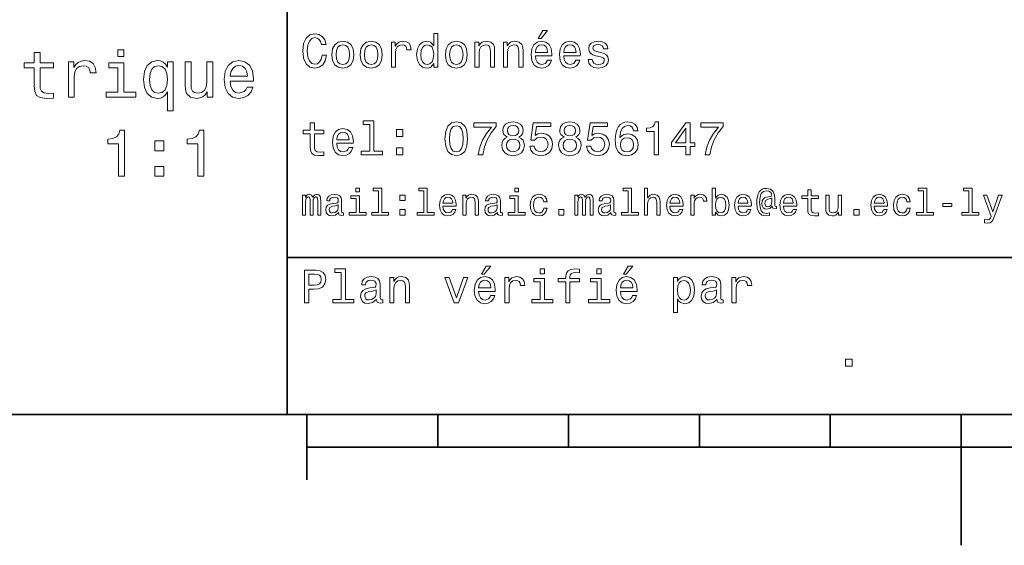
# Model space of a CAD drawing. Extents: x 0 to 296, y 0 to 210.
# Tile 2 of 8: x 77 to 152, y 0 to 40. Entities that reach past the tile are written whole.
import ezdxf

# ---------------------------------------------------------------- set-up
doc = ezdxf.new("R2010")
doc.units = 0

msp = doc.modelspace()

# ---------------------------------------------------------------- linework, layer by layer
at = {"color": 7, "lineweight": 35}
for p, q in [((97, 10), (97, 70)), ((97, 22), (162, 22)), ((10, 10), (287, 10)), ((97, 10), (287, 10)), ((98.5, 7.5), (198.5, 7.5))]:
    msp.add_line(p, q, dxfattribs=at)
at = {"color": 7, "lineweight": 35, "ltscale": 0.125}
msp.add_line((98.5, 10), (98.5, 5), dxfattribs=at)
at = {"color": 7, "lineweight": 35, "ltscale": 0.0625}
for p, q in [((108.5, 10), (108.5, 7.5)), ((118.5, 10), (118.5, 7.5)), ((128.5, 10), (128.5, 7.5)), ((138.5, 10), (138.5, 7.5))]:
    msp.add_line(p, q, dxfattribs=at)
at = {"color": 7, "lineweight": 35, "ltscale": 0.25}
msp.add_line((148.5, 10), (148.5, 0), dxfattribs=at)
at = {"color": 7, "lineweight": 13}
for points in [[(116.184441, 38.728386), (116.396973, 38.728386), (116.897697, 39.340778), (116.54467, 39.340778)], [(99.66787, 37.460373), (99.595818, 37.15778), (99.476944, 36.941643), (99.311241, 36.808357), (99.116714, 36.765129), (98.882568, 36.829971), (98.698845, 37.024494), (98.57637, 37.341499), (98.536743, 37.780979), (98.57637, 38.216858), (98.695244, 38.537464), (98.87896, 38.731987), (99.116714, 38.80043), (99.289627, 38.764408), (99.437317, 38.663544), (99.552597, 38.501442), (99.631844, 38.278099), (99.97406, 38.278099), (99.865997, 38.620316), (99.678673, 38.879681), (99.422913, 39.041786), (99.116714, 39.099422), (98.734871, 39.009365), (98.443085, 38.757202), (98.25576, 38.342937), (98.190926, 37.780979), (98.25576, 37.219021), (98.443085, 36.804756), (98.734871, 36.548992), (99.116714, 36.462536), (99.451729, 36.530979), (99.721901, 36.721901), (99.912827, 37.035301), (100.013687, 37.460373)], [(100.413544, 37.496399), (100.471184, 37.056915), (100.636887, 36.732708), (100.899857, 36.530979), (101.252884, 36.462536), (101.602303, 36.530979), (101.865273, 36.729107), (102.030983, 37.053314), (102.092216, 37.496399), (102.030983, 37.935879), (101.865273, 38.263687), (101.602303, 38.461815), (101.252884, 38.533859), (100.899857, 38.461815), (100.636887, 38.260086), (100.471184, 37.935879)], [(102.58213, 37.496399), (102.639771, 37.056915), (102.805473, 36.732708), (103.068443, 36.530979), (103.421471, 36.462536), (103.770897, 36.530979), (104.033859, 36.729107), (104.19957, 37.053314), (104.260803, 37.496399), (104.19957, 37.935879), (104.033859, 38.263687), (103.770897, 38.461815), (103.421471, 38.533859), (103.068443, 38.461815), (102.805473, 38.260086), (102.639771, 37.935879)], [(104.963257, 36.530979), (105.280258, 36.530979), (105.280258, 37.636887), (105.312683, 37.903458), (105.409943, 38.094379), (105.568443, 38.209652), (105.780983, 38.249279), (105.939484, 38.224064), (106.058357, 38.152016), (106.130402, 38.029537), (106.155617, 37.863831), (106.476227, 37.863831), (106.432999, 38.155621), (106.314117, 38.364552), (106.115997, 38.490635), (105.845825, 38.533859), (105.662102, 38.505043), (105.503601, 38.432995), (105.363113, 38.310516), (105.251442, 38.144814), (105.251442, 38.465416), (104.963257, 38.465416)], [(108.201729, 36.829971), (108.201729, 36.530979), (108.51873, 36.530979), (108.51873, 39.117435), (108.20533, 39.117435), (108.20533, 38.170029), (107.963974, 38.443802), (107.816284, 38.508644), (107.646973, 38.533859), (107.340775, 38.461815), (107.103027, 38.260086), (106.948128, 37.935879), (106.894089, 37.5), (106.948128, 37.064121), (107.103027, 36.736309), (107.340775, 36.530979), (107.646973, 36.462536), (107.816284, 36.487751), (107.967575, 36.552593)], [(109.087898, 37.496399), (109.145531, 37.056915), (109.311241, 36.732708), (109.574203, 36.530979), (109.927231, 36.462536), (110.276657, 36.530979), (110.539627, 36.729107), (110.70533, 37.053314), (110.766571, 37.496399), (110.70533, 37.935879), (110.539627, 38.263687), (110.276657, 38.461815), (109.927231, 38.533859), (109.574203, 38.461815), (109.311241, 38.260086), (109.145531, 37.935879)], [(111.350143, 36.530979), (111.667145, 36.530979), (111.667145, 37.647694), (111.69957, 37.903458), (111.804031, 38.090778), (111.966141, 38.206051), (112.182274, 38.249279), (112.355186, 38.213257), (112.463257, 38.115993), (112.517288, 37.953888), (112.535301, 37.737751), (112.535301, 36.530979), (112.852303, 36.530979), (112.852303, 37.802593), (112.837898, 38.058357), (112.773056, 38.270893), (112.560516, 38.465416), (112.229103, 38.533859), (112.045387, 38.508644), (111.890488, 38.440201), (111.757202, 38.324928), (111.65274, 38.170029), (111.65274, 38.465416), (111.350143, 38.465416)], [(113.51873, 36.530979), (113.835732, 36.530979), (113.835732, 37.647694), (113.868156, 37.903458), (113.972626, 38.090778), (114.134727, 38.206051), (114.350861, 38.249279), (114.523773, 38.213257), (114.631844, 38.115993), (114.685883, 37.953888), (114.703888, 37.737751), (114.703888, 36.530979), (115.020889, 36.530979), (115.020889, 37.802593), (115.006485, 38.058357), (114.941643, 38.270893), (114.729111, 38.465416), (114.39769, 38.533859), (114.213974, 38.508644), (114.059082, 38.440201), (113.925789, 38.324928), (113.821327, 38.170029), (113.821327, 38.465416), (113.51873, 38.465416)], [(115.964699, 37.406338), (117.232712, 37.406338), (117.236313, 37.554035), (117.178673, 37.9683), (117.020172, 38.278099), (116.768013, 38.465416), (116.432999, 38.533859), (116.105186, 38.461815), (115.853027, 38.260086), (115.690918, 37.932278), (115.633286, 37.5), (115.687317, 37.056915), (115.849426, 36.732708), (116.097984, 36.530979), (116.422188, 36.462536), (116.703171, 36.509365), (116.933716, 36.631844), (117.103027, 36.826366), (117.200287, 37.085735), (116.886887, 37.085735), (116.822044, 36.941643), (116.728386, 36.833572), (116.461815, 36.747116), (116.256485, 36.786743), (116.101585, 36.912823), (116.000717, 37.118156), (115.964699, 37.395531)], [(118.133286, 37.406338), (119.401299, 37.406338), (119.4049, 37.554035), (119.34726, 37.9683), (119.188766, 38.278099), (118.9366, 38.465416), (118.601585, 38.533859), (118.273773, 38.461815), (118.021614, 38.260086), (117.859512, 37.932278), (117.801872, 37.5), (117.855911, 37.056915), (118.018013, 36.732708), (118.266571, 36.530979), (118.590775, 36.462536), (118.871758, 36.509365), (119.10231, 36.631844), (119.271614, 36.826366), (119.368881, 37.085735), (119.055481, 37.085735), (118.990631, 36.941643), (118.896973, 36.833572), (118.630402, 36.747116), (118.425072, 36.786743), (118.270172, 36.912823), (118.169312, 37.118156), (118.133286, 37.395531)], [(120.971901, 37.658501), (120.66571, 37.730545), (120.438766, 37.8134), (120.363113, 37.982708), (120.384727, 38.101585), (120.460373, 38.188038), (120.582855, 38.242073), (120.759369, 38.263687), (120.92868, 38.242073), (121.061966, 38.177231), (121.148415, 38.079971), (121.184441, 37.950287), (121.49424, 37.950287), (121.49424, 37.957493), (121.440201, 38.191643), (121.292511, 38.375359), (121.061966, 38.490635), (120.759369, 38.533859), (120.453171, 38.490635), (120.229828, 38.371758), (120.08934, 38.195244), (120.046112, 37.971901), (120.078529, 37.755764), (120.179398, 37.604465), (120.3451, 37.496399), (120.586456, 37.42075), (120.939484, 37.334293), (121.155624, 37.244236), (121.213257, 37.172188), (121.234871, 37.064121), (121.202454, 36.930836), (121.115997, 36.829971), (120.97551, 36.765129), (120.788185, 36.743515), (120.590057, 36.765129), (120.445969, 36.840778), (120.348709, 36.963257), (120.309082, 37.132565), (120.002884, 37.132565), (120.053314, 36.844379), (120.201012, 36.635445), (120.435158, 36.509365), (120.759369, 36.462536), (121.097984, 36.509365), (121.346542, 36.635445), (121.497841, 36.837173), (121.551872, 37.100143), (121.512253, 37.327087), (121.400574, 37.481987), (121.216858, 37.582851)], [(77.672462, 36.485653), (77.672462, 35.129025), (77.702721, 34.690266), (77.843933, 34.387669), (78.12635, 34.211159), (78.605461, 34.150639), (79.129959, 34.175854), (79.129959, 34.559139), (78.746674, 34.528881), (78.398689, 34.569225), (78.21209, 34.695309), (78.131393, 34.907124), (78.116264, 35.204674), (78.116264, 36.485653), (79.129959, 36.485653), (79.129959, 36.863895), (78.116264, 36.863895), (78.116264, 37.655682), (77.672462, 37.655682), (77.672462, 36.863895), (76.905891, 36.863895), (76.905891, 36.485653)], [(84.521164, 37.867496), (84.052139, 37.867496), (84.052139, 37.363174), (84.521164, 37.363174)], [(100.737755, 37.5), (100.770172, 37.824207), (100.87104, 38.058357), (101.033142, 38.20245), (101.252884, 38.25288), (101.469017, 38.20245), (101.631126, 38.061958), (101.731987, 37.824207), (101.768013, 37.5), (101.731987, 37.172188), (101.631126, 36.934437), (101.469017, 36.790344), (101.252884, 36.743515), (101.033142, 36.790344), (100.87104, 36.934437), (100.770172, 37.172188)], [(102.906342, 37.5), (102.938759, 37.824207), (103.039627, 38.058357), (103.201729, 38.20245), (103.421471, 38.25288), (103.637611, 38.20245), (103.799713, 38.061958), (103.900574, 37.824207), (103.9366, 37.5), (103.900574, 37.172188), (103.799713, 36.934437), (103.637611, 36.790344), (103.421471, 36.743515), (103.201729, 36.790344), (103.039627, 36.934437), (102.938759, 37.172188)], [(107.701012, 38.249279), (107.909943, 38.198845), (108.068443, 38.058357), (108.162102, 37.824207), (108.198128, 37.5), (108.162102, 37.172188), (108.068443, 36.938038), (107.909943, 36.793949), (107.701012, 36.747116), (107.502884, 36.793949), (107.351585, 36.938038), (107.250717, 37.175793), (107.2183, 37.5), (107.250717, 37.820606), (107.351585, 38.054756), (107.502884, 38.198845)], [(109.412102, 37.5), (109.444527, 37.824207), (109.545387, 38.058357), (109.707489, 38.20245), (109.927231, 38.25288), (110.143372, 38.20245), (110.305473, 38.061958), (110.406342, 37.824207), (110.44236, 37.5), (110.406342, 37.172188), (110.305473, 36.934437), (110.143372, 36.790344), (109.927231, 36.743515), (109.707489, 36.790344), (109.545387, 36.934437), (109.444527, 37.172188)], [(115.964699, 37.672909), (116.004318, 37.921471), (116.101585, 38.105186), (116.249283, 38.216858), (116.443802, 38.256485), (116.634727, 38.216858), (116.782425, 38.105186), (116.872482, 37.921471), (116.9049, 37.672909)], [(118.133286, 37.672909), (118.172913, 37.921471), (118.270172, 38.105186), (118.41787, 38.216858), (118.612396, 38.256485), (118.803314, 38.216858), (118.951012, 38.105186), (119.041069, 37.921471), (119.073486, 37.672909)], [(80.279808, 34.24646), (80.723618, 34.24646), (80.723618, 35.794731), (80.769005, 36.167931), (80.905167, 36.435219), (81.127075, 36.596603), (81.424622, 36.652081), (81.64653, 36.616776), (81.81295, 36.515911), (81.913818, 36.344444), (81.94912, 36.112453), (82.397964, 36.112453), (82.337448, 36.520954), (82.171021, 36.813461), (81.893646, 36.989975), (81.515396, 37.050495), (81.258194, 37.010147), (81.036293, 36.909283), (80.839607, 36.737816), (80.683266, 36.505825), (80.683266, 36.954674), (80.279808, 36.954674)], [(87.849693, 36.536087), (87.693352, 36.763031), (87.516846, 36.924416), (87.310066, 37.01519), (87.073036, 37.050495), (86.644363, 36.949631), (86.311508, 36.66721), (86.09465, 36.213318), (86.018997, 35.603088), (86.09465, 34.987816), (86.311508, 34.533924), (86.644363, 34.24646), (87.073036, 34.150639), (87.310066, 34.180897), (87.511795, 34.266632), (87.688309, 34.422974), (87.849693, 34.660004), (87.849693, 33.197468), (88.293503, 33.197468), (88.293503, 36.954674), (87.849693, 36.954674)], [(91.309341, 36.954674), (90.86554, 36.954674), (90.86554, 35.391273), (90.815109, 35.02816), (90.668854, 34.765911), (90.44191, 34.60453), (90.144363, 34.554096), (89.907333, 34.594444), (89.756027, 34.715481), (89.670296, 34.922253), (89.650124, 35.21476), (89.650124, 36.954674), (89.206322, 36.954674), (89.206322, 35.174416), (89.221451, 34.816345), (89.317276, 34.518795), (89.609779, 34.24646), (90.078796, 34.150639), (90.330963, 34.18594), (90.547821, 34.276718), (90.734421, 34.43306), (90.885712, 34.660004), (90.885712, 34.24646), (91.309341, 34.24646)], [(92.645798, 35.471966), (94.421021, 35.471966), (94.426056, 35.678738), (94.345367, 36.258709), (94.123466, 36.692425), (93.770439, 36.954674), (93.301422, 37.050495), (92.842484, 36.949631), (92.489456, 36.66721), (92.262512, 36.208275), (92.181824, 35.603088), (92.257477, 34.982773), (92.484421, 34.528881), (92.832397, 34.24646), (93.286285, 34.150639), (93.679665, 34.216202), (94.002426, 34.387669), (94.239456, 34.660004), (94.375626, 35.023117), (93.936867, 35.023117), (93.846085, 34.821388), (93.714966, 34.67009), (93.341766, 34.549053), (93.054306, 34.60453), (92.837448, 34.781044), (92.696228, 35.068504), (92.645798, 35.456833)], [(84.506035, 34.619659), (84.506035, 36.863895), (83.366264, 36.863895), (83.366264, 36.485653), (84.062225, 36.485653), (84.062225, 34.619659), (83.154449, 34.619659), (83.154449, 34.24646), (85.423904, 34.24646), (85.423904, 34.619659)], [(86.472893, 35.603088), (86.51828, 36.051937), (86.659492, 36.379745), (86.871307, 36.581474), (87.148682, 36.652081), (87.441193, 36.581474), (87.663094, 36.384789), (87.79422, 36.05698), (87.84465, 35.603088), (87.79422, 35.144154), (87.663094, 34.816345), (87.441193, 34.614616), (87.148682, 34.549053), (86.871307, 34.614616), (86.659492, 34.816345), (86.51828, 35.149197)], [(92.645798, 35.845161), (92.701279, 36.193146), (92.837448, 36.450352), (93.04422, 36.606689), (93.316551, 36.662167), (93.583847, 36.606689), (93.790619, 36.450352), (93.916695, 36.193146), (93.962082, 35.845161)], [(103.306198, 32.170029), (103.306198, 30.116714), (102.654175, 30.116714), (102.654175, 29.850143), (104.271614, 29.850143), (104.271614, 30.116714), (103.623199, 30.116714), (103.623199, 32.4366), (102.809074, 32.4366), (102.809074, 32.170029)], [(109.059074, 31.071325), (109.113113, 30.505762), (109.282425, 30.102304), (109.552597, 29.857347), (109.927231, 29.778097), (110.298271, 29.857347), (110.568443, 30.102304), (110.734146, 30.505762), (110.791786, 31.071325), (110.734146, 31.633286), (110.665703, 31.856628), (110.568443, 32.040344), (110.298271, 32.285301), (109.927231, 32.368156), (109.552597, 32.285301), (109.282425, 32.036743), (109.113113, 31.633286)], [(113.817726, 31.197405), (113.634003, 31.09654), (113.507927, 30.956051), (113.428673, 30.779539), (113.403458, 30.567001), (113.461098, 30.246397), (113.626801, 29.997837), (113.896973, 29.839336), (114.264404, 29.778097), (114.628242, 29.839336), (114.898415, 29.997837), (115.064117, 30.246397), (115.125359, 30.567001), (115.096542, 30.779539), (115.020889, 30.956051), (114.891212, 31.09654), (114.71109, 31.197405), (114.855186, 31.283861), (114.956055, 31.402737), (115.017288, 31.546829), (115.038902, 31.723343), (114.98127, 31.979107), (114.829971, 32.184437), (114.585014, 32.317722), (114.264404, 32.368156), (113.940201, 32.317722), (113.695244, 32.184437), (113.540344, 31.979107), (113.486313, 31.723343), (113.504318, 31.546829), (113.565559, 31.402737)], [(118.1549, 31.197405), (117.971184, 31.09654), (117.8451, 30.956051), (117.765854, 30.779539), (117.740631, 30.567001), (117.798271, 30.246397), (117.963974, 29.997837), (118.234146, 29.839336), (118.601585, 29.778097), (118.965416, 29.839336), (119.235596, 29.997837), (119.401299, 30.246397), (119.46254, 30.567001), (119.433716, 30.779539), (119.35807, 30.956051), (119.228386, 31.09654), (119.048271, 31.197405), (119.192368, 31.283861), (119.293228, 31.402737), (119.354469, 31.546829), (119.376083, 31.723343), (119.318443, 31.979107), (119.167145, 32.184437), (118.922195, 32.317722), (118.601585, 32.368156), (118.277374, 32.317722), (118.032425, 32.184437), (117.877525, 31.979107), (117.823486, 31.723343), (117.841499, 31.546829), (117.90274, 31.402737)], [(123.803314, 31.676512), (123.734871, 31.9683), (123.57637, 32.184437), (123.331413, 32.321323), (123.014412, 32.368156), (122.80188, 32.342937), (122.618156, 32.274494), (122.456055, 32.162823), (122.319168, 32.004322), (122.211098, 31.806194), (122.131851, 31.56484), (122.081413, 31.280258), (122.067001, 30.959654), (122.124641, 30.448126), (122.301155, 30.077089), (122.585739, 29.853746), (122.974785, 29.778097), (123.324211, 29.842939), (123.590782, 30.012247), (123.763687, 30.278818), (123.824928, 30.617435), (123.763687, 30.959654), (123.597984, 31.222622), (123.342224, 31.388329), (123.025223, 31.445965), (122.682999, 31.373919), (122.427238, 31.168587), (122.48127, 31.56484), (122.596542, 31.849422), (122.773056, 32.01873), (123.018013, 32.076366), (123.198128, 32.04755), (123.335014, 31.971901), (123.425072, 31.845821), (123.471909, 31.676512)], [(125.042511, 29.850143), (125.370316, 29.850143), (125.370316, 32.368156), (125.125366, 32.368156), (125.060524, 32.148415), (124.93084, 32.000721), (124.732712, 31.914265), (124.458939, 31.885447), (124.458939, 31.629683), (125.042511, 31.629683)], [(84.102577, 28.199631), (84.561508, 28.199631), (84.561508, 31.724846), (84.218567, 31.724846), (84.127792, 31.41721), (83.946236, 31.210438), (83.668854, 31.089401), (83.285568, 31.049055), (83.285568, 30.690985), (84.102577, 30.690985)], [(90.174622, 28.199631), (90.633553, 28.199631), (90.633553, 31.724846), (90.290619, 31.724846), (90.199837, 31.41721), (90.01828, 31.210438), (89.740906, 31.089401), (89.35762, 31.049055), (89.35762, 30.690985), (90.174622, 30.690985)], [(98.763687, 31.449568), (98.763687, 30.480547), (98.785301, 30.167147), (98.886169, 29.951008), (99.087898, 29.824926), (99.430115, 29.7817), (99.804756, 29.799711), (99.804756, 30.073486), (99.530983, 30.051872), (99.282417, 30.08069), (99.149132, 30.170748), (99.091499, 30.322046), (99.080688, 30.534582), (99.080688, 31.449568), (99.804756, 31.449568), (99.804756, 31.71974), (99.080688, 31.71974), (99.080688, 32.285301), (98.763687, 32.285301), (98.763687, 31.71974), (98.216141, 31.71974), (98.216141, 31.449568)], [(100.784584, 30.725504), (102.052597, 30.725504), (102.056198, 30.873198), (101.998558, 31.287464), (101.840057, 31.597261), (101.587898, 31.784582), (101.252884, 31.853025), (100.925072, 31.780979), (100.672913, 31.57925), (100.510803, 31.25144), (100.453171, 30.819164), (100.507202, 30.37608), (100.669312, 30.051872), (100.91787, 29.850143), (101.242073, 29.7817), (101.523056, 29.828529), (101.753601, 29.951008), (101.922913, 30.145533), (102.020172, 30.404898), (101.706772, 30.404898), (101.64193, 30.260807), (101.548271, 30.152737), (101.2817, 30.066282), (101.07637, 30.105907), (100.921471, 30.231987), (100.820602, 30.437319), (100.784584, 30.714697)], [(105.341499, 31.247837), (105.838615, 31.247837), (105.838615, 31.784582), (105.341499, 31.784582)], [(109.4049, 31.071325), (109.433716, 31.507204), (109.523773, 31.820604), (109.685883, 32.004322), (109.927231, 32.069164), (110.164986, 32.004322), (110.327087, 31.820604), (110.417145, 31.507204), (110.445969, 31.071325), (110.417145, 30.631844), (110.327087, 30.318443), (110.164986, 30.134726), (109.927231, 30.073486), (109.685883, 30.134726), (109.523773, 30.318443), (109.433716, 30.631844)], [(111.5951, 29.850143), (111.958931, 29.850143), (112.077812, 30.444523), (112.286743, 30.999279), (112.58213, 31.514408), (112.967575, 31.997118), (112.967575, 32.296108), (111.252884, 32.296108), (111.252884, 31.9683), (112.621758, 31.9683), (112.225502, 31.481987), (111.926514, 30.974062), (111.717575, 30.433718)], [(113.828529, 31.694523), (113.857346, 31.853025), (113.943802, 31.975504), (114.080688, 32.051151), (114.264404, 32.079971), (114.444527, 32.051151), (114.581413, 31.975504), (114.66787, 31.853025), (114.700287, 31.694523), (114.66787, 31.532419), (114.581413, 31.40634), (114.444527, 31.323486), (114.264404, 31.298271), (114.080688, 31.327089), (113.943802, 31.40634), (113.857346, 31.532419)], [(115.539627, 30.502161), (115.618874, 30.206772), (115.795387, 29.976225), (116.054756, 29.832132), (116.386169, 29.778097), (116.75, 29.842939), (117.034584, 30.019451), (117.214699, 30.300432), (117.283142, 30.660662), (117.221901, 30.995676), (117.048996, 31.258644), (116.778816, 31.427954), (116.429398, 31.489193), (116.159225, 31.445965), (115.950287, 31.327089), (116.051155, 32.000721), (117.146255, 32.000721), (117.146255, 32.296108), (115.809799, 32.296108), (115.611671, 30.970461), (115.899857, 30.970461), (116.108788, 31.139769), (116.375359, 31.201008), (116.605911, 31.161383), (116.782425, 31.046108), (116.894089, 30.869596), (116.933716, 30.642651), (116.894089, 30.415705), (116.778816, 30.239193), (116.60231, 30.127522), (116.375359, 30.087896), (116.184441, 30.113111), (116.036743, 30.195965), (115.928673, 30.325647), (115.874641, 30.502161)], [(118.16571, 31.694523), (118.194527, 31.853025), (118.280983, 31.975504), (118.41787, 32.051151), (118.601585, 32.079971), (118.7817, 32.051151), (118.918587, 31.975504), (119.005043, 31.853025), (119.03746, 31.694523), (119.005043, 31.532419), (118.918587, 31.40634), (118.7817, 31.323486), (118.601585, 31.298271), (118.41787, 31.327089), (118.280983, 31.40634), (118.194527, 31.532419)], [(119.876801, 30.502161), (119.956055, 30.206772), (120.132568, 29.976225), (120.391937, 29.832132), (120.723343, 29.778097), (121.087173, 29.842939), (121.371758, 30.019451), (121.551872, 30.300432), (121.620316, 30.660662), (121.559082, 30.995676), (121.386169, 31.258644), (121.115997, 31.427954), (120.766571, 31.489193), (120.496399, 31.445965), (120.287468, 31.327089), (120.388329, 32.000721), (121.483429, 32.000721), (121.483429, 32.296108), (120.146973, 32.296108), (119.948853, 30.970461), (120.23703, 30.970461), (120.445969, 31.139769), (120.71254, 31.201008), (120.943085, 31.161383), (121.119598, 31.046108), (121.23127, 30.869596), (121.270897, 30.642651), (121.23127, 30.415705), (121.115997, 30.239193), (120.939484, 30.127522), (120.71254, 30.087896), (120.521614, 30.113111), (120.373917, 30.195965), (120.265854, 30.325647), (120.211815, 30.502161)], [(127.474068, 29.850143), (127.798279, 29.850143), (127.798279, 30.46974), (128.154907, 30.46974), (128.154907, 30.757925), (127.798279, 30.757925), (127.798279, 32.296108), (127.470467, 32.296108), (126.375366, 30.786743), (126.375366, 30.46974), (127.474068, 30.46974)], [(126.677956, 30.757925), (127.474068, 31.878241), (127.474068, 30.757925)], [(128.943817, 29.850143), (129.307648, 29.850143), (129.426514, 30.444523), (129.635452, 30.999279), (129.930847, 31.514408), (130.316284, 31.997118), (130.316284, 32.296108), (128.601593, 32.296108), (128.601593, 31.9683), (129.970459, 31.9683), (129.574219, 31.481987), (129.275223, 30.974062), (129.066284, 30.433718)], [(86.881393, 30.156403), (87.577362, 30.156403), (87.577362, 30.907845), (86.881393, 30.907845)], [(100.784584, 30.992075), (100.824211, 31.240633), (100.921471, 31.424351), (101.069168, 31.536022), (101.263687, 31.575647), (101.454613, 31.536022), (101.602303, 31.424351), (101.69236, 31.240633), (101.724785, 30.992075)], [(113.749283, 30.574207), (113.7817, 30.765129), (113.886169, 30.909222), (114.048271, 31.002882), (114.264404, 31.035301), (114.476944, 31.002882), (114.639046, 30.909222), (114.743515, 30.765129), (114.779541, 30.574207), (114.743515, 30.368876), (114.639046, 30.213976), (114.476944, 30.113111), (114.264404, 30.08069), (114.048271, 30.113111), (113.886169, 30.213976), (113.7817, 30.368876)], [(118.086456, 30.574207), (118.118881, 30.765129), (118.223343, 30.909222), (118.385452, 31.002882), (118.601585, 31.035301), (118.814117, 31.002882), (118.976227, 30.909222), (119.080688, 30.765129), (119.116714, 30.574207), (119.080688, 30.368876), (118.976227, 30.213976), (118.814117, 30.113111), (118.601585, 30.08069), (118.385452, 30.113111), (118.223343, 30.213976), (118.118881, 30.368876)], [(123.47551, 30.613832), (123.435883, 30.386887), (123.335014, 30.213976), (123.172913, 30.098703), (122.971184, 30.062679), (122.758652, 30.098703), (122.596542, 30.210375), (122.492081, 30.383286), (122.459656, 30.610229), (122.495682, 30.833572), (122.596542, 31.002882), (122.762253, 31.11095), (122.985596, 31.150576), (123.180115, 31.11095), (123.335014, 31.006483), (123.435883, 30.837175)], [(105.341499, 29.850143), (105.838615, 29.850143), (105.838615, 30.386887), (105.341499, 30.386887)], [(86.881393, 28.199631), (87.577362, 28.199631), (87.577362, 28.951071), (86.881393, 28.951071)], [(102.524498, 27.293949), (102.256485, 27.293949), (102.256485, 27.005764), (102.524498, 27.005764)], [(103.979828, 27.080692), (103.979828, 25.438042), (103.458214, 25.438042), (103.458214, 25.224785), (104.752159, 25.224785), (104.752159, 25.438042), (104.233429, 25.438042), (104.233429, 27.293949), (103.58213, 27.293949), (103.58213, 27.080692)], [(107.44957, 27.080692), (107.44957, 25.438042), (106.927956, 25.438042), (106.927956, 25.224785), (108.221901, 25.224785), (108.221901, 25.438042), (107.703171, 25.438042), (107.703171, 27.293949), (107.051872, 27.293949), (107.051872, 27.080692)], [(114.668587, 27.293949), (114.400574, 27.293949), (114.400574, 27.005764), (114.668587, 27.005764)], [(123.0634, 27.080692), (123.0634, 25.438042), (122.541786, 25.438042), (122.541786, 25.224785), (123.835739, 25.224785), (123.835739, 25.438042), (123.317001, 25.438042), (123.317001, 27.293949), (122.66571, 27.293949), (122.66571, 27.080692)], [(124.293945, 25.224785), (124.547554, 25.224785), (124.547554, 26.118156), (124.573486, 26.322767), (124.657059, 26.472624), (124.786743, 26.564842), (124.959656, 26.599424), (125.097984, 26.570606), (125.184441, 26.492796), (125.227669, 26.363113), (125.242081, 26.190203), (125.242081, 25.224785), (125.495682, 25.224785), (125.495682, 26.242077), (125.484154, 26.446688), (125.432281, 26.616716), (125.262253, 26.772335), (124.997116, 26.827091), (124.853027, 26.806917), (124.729111, 26.752163), (124.625366, 26.665707), (124.547554, 26.547552), (124.547554, 27.293949), (124.293945, 27.293949)], [(129.737762, 25.463978), (129.925079, 25.242075), (130.181564, 25.170031), (130.42363, 25.224785), (130.616714, 25.38905), (130.737762, 25.651299), (130.783859, 26), (130.737762, 26.348703), (130.613831, 26.60807), (130.42363, 26.769453), (130.181564, 26.827091), (129.927963, 26.752163), (129.824219, 26.659943), (129.737762, 26.536024), (129.737762, 27.293949), (129.484161, 27.293949), (129.484161, 25.224785), (129.737762, 25.224785)], [(134.383286, 25.734871), (134.383286, 25.902018), (134.337189, 25.893373), (134.282425, 25.913546), (134.265137, 25.974064), (134.265137, 26.446688), (134.242081, 26.780981), (134.149857, 27.02882), (133.933716, 27.213257), (133.631134, 27.279539), (133.455338, 27.262249), (133.305481, 27.210375), (133.175797, 27.12392), (133.072052, 27.002882), (132.991364, 26.850145), (132.933716, 26.662825), (132.899139, 26.438042), (132.887604, 26.184439), (132.927963, 25.737753), (133.057648, 25.42075), (133.273773, 25.230549), (133.582138, 25.170031), (133.864563, 25.216139), (133.864563, 25.406342), (133.616714, 25.360231), (133.377533, 25.409224), (133.219025, 25.567724), (133.132568, 25.835735), (133.106628, 26.224785), (133.135452, 26.605188), (133.233429, 26.876081), (133.391937, 27.040346), (133.622482, 27.095102), (133.798279, 27.063402), (133.927963, 26.988474), (134.008652, 26.876081), (134.037476, 26.746399), (134.005768, 26.682999), (133.919312, 26.654179), (133.636887, 26.610952), (133.481277, 26.547552), (133.368881, 26.449568), (133.302597, 26.314121), (133.282425, 26.135448), (133.308365, 25.942364), (133.380402, 25.798271), (133.498566, 25.708935), (133.654175, 25.680117), (133.881851, 25.740635), (134.074936, 25.930836), (134.074936, 25.913546), (134.121033, 25.760807), (134.279541, 25.714699)], [(136.778107, 26.504324), (136.778107, 25.729107), (136.795395, 25.478388), (136.876083, 25.305477), (137.037476, 25.204613), (137.311249, 25.170031), (137.610962, 25.184439), (137.610962, 25.40346), (137.391937, 25.386168), (137.193085, 25.409224), (137.086456, 25.48127), (137.040344, 25.602306), (137.031708, 25.772335), (137.031708, 26.504324), (137.610962, 26.504324), (137.610962, 26.720463), (137.031708, 26.720463), (137.031708, 27.172913), (136.778107, 27.172913), (136.778107, 26.720463), (136.340057, 26.720463), (136.340057, 26.504324)], [(145.61673, 27.080692), (145.61673, 25.438042), (145.095108, 25.438042), (145.095108, 25.224785), (146.389053, 25.224785), (146.389053, 25.438042), (145.870331, 25.438042), (145.870331, 27.293949), (145.219025, 27.293949), (145.219025, 27.080692)], [(149.086456, 27.080692), (149.086456, 25.438042), (148.56485, 25.438042), (148.56485, 25.224785), (149.858795, 25.224785), (149.858795, 25.438042), (149.340073, 25.438042), (149.340073, 27.293949), (148.688766, 27.293949), (148.688766, 27.080692)], [(98.170029, 25.224785), (98.403458, 25.224785), (98.403458, 26.259367), (98.41787, 26.414986), (98.461098, 26.527378), (98.527374, 26.59366), (98.613831, 26.619598), (98.682999, 26.596542), (98.729103, 26.538906), (98.752159, 26.440924), (98.760803, 26.311241), (98.760803, 25.224785), (98.979828, 25.224785), (98.979828, 26.259367), (98.99424, 26.412106), (99.03746, 26.524496), (99.106628, 26.59366), (99.193085, 26.619598), (99.262245, 26.596542), (99.308357, 26.538906), (99.337173, 26.311241), (99.337173, 25.224785), (99.570602, 25.224785), (99.570602, 26.293949), (99.556198, 26.515852), (99.510086, 26.685881), (99.41787, 26.789627), (99.268013, 26.827091), (99.092216, 26.769453), (98.956772, 26.602306), (98.850143, 26.766571), (98.671471, 26.827091), (98.507202, 26.769453), (98.394814, 26.60807), (98.394814, 26.772335), (98.170029, 26.772335)], [(100.925072, 25.426514), (100.925072, 25.417868), (100.939484, 25.319885), (100.982712, 25.250721), (101.164268, 25.195967), (101.305473, 25.219021), (101.305473, 25.414986), (101.244957, 25.406342), (101.164268, 25.443806), (101.149857, 25.559078), (101.149857, 26.360231), (101.115273, 26.564842), (101.014412, 26.708935), (100.838615, 26.795389), (100.590775, 26.827091), (100.348701, 26.792507), (100.170029, 26.694525), (100.05764, 26.541788), (100.020172, 26.340059), (100.020172, 26.322767), (100.247841, 26.322767), (100.268013, 26.443806), (100.331413, 26.53026), (100.435158, 26.582134), (100.58213, 26.602306), (100.723343, 26.587896), (100.824211, 26.54467), (100.884727, 26.469742), (100.9049, 26.365995), (100.893372, 26.244957), (100.84726, 26.184439), (100.731987, 26.155621), (100.515854, 26.132566), (100.268013, 26.080692), (100.092216, 25.988474), (99.988472, 25.844381), (99.956772, 25.631124), (99.985588, 25.440924), (100.074928, 25.299713), (100.219017, 25.210375), (100.41787, 25.178675), (100.685883, 25.239195)], [(102.515854, 25.438042), (102.515854, 26.720463), (101.864555, 26.720463), (101.864555, 26.504324), (102.262245, 26.504324), (102.262245, 25.438042), (101.743515, 25.438042), (101.743515, 25.224785), (103.040344, 25.224785), (103.040344, 25.438042)], [(105.60807, 26.342941), (106.005768, 26.342941), (106.005768, 26.772335), (105.60807, 26.772335)], [(108.902016, 25.925074), (109.916428, 25.925074), (109.919312, 26.043228), (109.873199, 26.374641), (109.746399, 26.622478), (109.54467, 26.772335), (109.276657, 26.827091), (109.014412, 26.769453), (108.812683, 26.60807), (108.682999, 26.345821), (108.636887, 26), (108.680115, 25.645535), (108.809799, 25.386168), (109.008644, 25.224785), (109.268013, 25.170031), (109.492798, 25.207495), (109.677231, 25.305477), (109.812683, 25.461096), (109.890488, 25.668589), (109.639771, 25.668589), (109.587898, 25.553314), (109.51297, 25.46686), (109.299713, 25.397696), (109.135445, 25.429396), (109.011528, 25.53026), (108.930832, 25.694525), (108.902016, 25.916428)], [(108.902016, 26.138329), (108.933716, 26.337177), (109.011528, 26.48415), (109.129684, 26.573488), (109.285301, 26.605188), (109.438042, 26.573488), (109.556198, 26.48415), (109.628242, 26.337177), (109.654175, 26.138329)], [(110.414986, 25.224785), (110.668587, 25.224785), (110.668587, 26.118156), (110.694527, 26.322767), (110.778099, 26.472624), (110.907784, 26.564842), (111.080688, 26.599424), (111.219017, 26.570606), (111.305473, 26.492796), (111.348701, 26.363113), (111.363113, 26.190203), (111.363113, 25.224785), (111.616714, 25.224785), (111.616714, 26.242077), (111.605186, 26.446688), (111.553314, 26.616716), (111.383286, 26.772335), (111.118156, 26.827091), (110.971184, 26.806917), (110.84726, 26.752163), (110.740631, 26.659943), (110.657059, 26.536024), (110.657059, 26.772335), (110.414986, 26.772335)], [(113.06916, 25.426514), (113.06916, 25.417868), (113.083572, 25.319885), (113.126801, 25.250721), (113.308357, 25.195967), (113.44957, 25.219021), (113.44957, 25.414986), (113.389046, 25.406342), (113.308357, 25.443806), (113.293945, 25.559078), (113.293945, 26.360231), (113.259369, 26.564842), (113.158501, 26.708935), (112.982712, 26.795389), (112.734871, 26.827091), (112.492798, 26.792507), (112.314117, 26.694525), (112.201729, 26.541788), (112.164261, 26.340059), (112.164261, 26.322767), (112.39193, 26.322767), (112.412102, 26.443806), (112.475502, 26.53026), (112.579247, 26.582134), (112.726227, 26.602306), (112.867432, 26.587896), (112.9683, 26.54467), (113.028816, 26.469742), (113.048988, 26.365995), (113.03746, 26.244957), (112.991356, 26.184439), (112.876083, 26.155621), (112.659943, 26.132566), (112.412102, 26.080692), (112.236313, 25.988474), (112.132561, 25.844381), (112.100861, 25.631124), (112.129684, 25.440924), (112.219017, 25.299713), (112.363113, 25.210375), (112.561958, 25.178675), (112.829971, 25.239195)], [(114.659943, 25.438042), (114.659943, 26.720463), (114.008644, 26.720463), (114.008644, 26.504324), (114.406342, 26.504324), (114.406342, 25.438042), (113.887604, 25.438042), (113.887604, 25.224785), (115.184433, 25.224785), (115.184433, 25.438042)], [(116.605186, 26.259367), (116.855904, 26.259367), (116.804031, 26.489914), (116.680115, 26.671471), (116.48703, 26.783863), (116.236313, 26.827091), (115.959656, 26.769453), (115.749275, 26.60807), (115.616714, 26.345821), (115.570602, 25.994238), (115.613831, 25.645535), (115.743515, 25.386168), (115.948128, 25.224785), (116.227661, 25.170031), (116.475502, 25.213257), (116.668587, 25.334295), (116.801147, 25.524496), (116.858788, 25.778099), (116.616714, 25.778099), (116.573486, 25.616716), (116.492798, 25.495678), (116.377518, 25.42075), (116.236313, 25.397696), (116.060516, 25.43516), (115.933716, 25.550434), (115.855904, 25.737753), (115.829971, 26.002882), (115.855904, 26.262249), (115.9366, 26.449568), (116.066284, 26.564842), (116.236313, 26.605188), (116.386169, 26.579252), (116.498558, 26.51297), (116.573486, 26.40346)], [(118.988472, 25.224785), (119.221901, 25.224785), (119.221901, 26.259367), (119.236313, 26.414986), (119.279541, 26.527378), (119.345825, 26.59366), (119.432274, 26.619598), (119.501442, 26.596542), (119.547546, 26.538906), (119.570602, 26.440924), (119.579254, 26.311241), (119.579254, 25.224785), (119.798271, 25.224785), (119.798271, 26.259367), (119.812683, 26.412106), (119.855911, 26.524496), (119.925072, 26.59366), (120.011528, 26.619598), (120.080688, 26.596542), (120.126801, 26.538906), (120.155617, 26.311241), (120.155617, 25.224785), (120.389046, 25.224785), (120.389046, 26.293949), (120.374641, 26.515852), (120.328529, 26.685881), (120.236313, 26.789627), (120.086456, 26.827091), (119.91066, 26.769453), (119.775215, 26.602306), (119.668587, 26.766571), (119.489914, 26.827091), (119.325645, 26.769453), (119.213257, 26.60807), (119.213257, 26.772335), (118.988472, 26.772335)], [(121.743515, 25.426514), (121.743515, 25.417868), (121.757927, 25.319885), (121.801155, 25.250721), (121.982712, 25.195967), (122.123917, 25.219021), (122.123917, 25.414986), (122.0634, 25.406342), (121.982712, 25.443806), (121.9683, 25.559078), (121.9683, 26.360231), (121.933716, 26.564842), (121.832855, 26.708935), (121.657059, 26.795389), (121.409225, 26.827091), (121.167145, 26.792507), (120.988472, 26.694525), (120.876083, 26.541788), (120.838615, 26.340059), (120.838615, 26.322767), (121.066284, 26.322767), (121.086456, 26.443806), (121.149857, 26.53026), (121.253601, 26.582134), (121.400574, 26.602306), (121.541786, 26.587896), (121.642654, 26.54467), (121.703171, 26.469742), (121.723343, 26.365995), (121.711815, 26.244957), (121.66571, 26.184439), (121.55043, 26.155621), (121.33429, 26.132566), (121.086456, 26.080692), (120.91066, 25.988474), (120.806915, 25.844381), (120.775215, 25.631124), (120.804031, 25.440924), (120.893372, 25.299713), (121.03746, 25.210375), (121.236313, 25.178675), (121.504318, 25.239195)], [(126.250725, 25.925074), (127.265129, 25.925074), (127.268013, 26.043228), (127.221909, 26.374641), (127.0951, 26.622478), (126.893372, 26.772335), (126.625366, 26.827091), (126.363113, 26.769453), (126.161385, 26.60807), (126.0317, 26.345821), (125.985596, 26), (126.028824, 25.645535), (126.158501, 25.386168), (126.357353, 25.224785), (126.616714, 25.170031), (126.841499, 25.207495), (127.02594, 25.305477), (127.161385, 25.461096), (127.239197, 25.668589), (126.988472, 25.668589), (126.9366, 25.553314), (126.861671, 25.46686), (126.648415, 25.397696), (126.484154, 25.429396), (126.360229, 25.53026), (126.279541, 25.694525), (126.250725, 25.916428)], [(126.250725, 26.138329), (126.282425, 26.337177), (126.360229, 26.48415), (126.478386, 26.573488), (126.63401, 26.605188), (126.786743, 26.573488), (126.9049, 26.48415), (126.976944, 26.337177), (127.002884, 26.138329)], [(127.858795, 25.224785), (128.112396, 25.224785), (128.112396, 26.10951), (128.138336, 26.322767), (128.216141, 26.475506), (128.342941, 26.567724), (128.51297, 26.599424), (128.639771, 26.579252), (128.734879, 26.521614), (128.792511, 26.423632), (128.812683, 26.291067), (129.069168, 26.291067), (129.034576, 26.524496), (128.939484, 26.691643), (128.780975, 26.792507), (128.56485, 26.827091), (128.417877, 26.804035), (128.291077, 26.746399), (128.17868, 26.648417), (128.08934, 26.515852), (128.08934, 26.772335), (127.858795, 26.772335)], [(130.524506, 26), (130.495682, 25.740635), (130.417877, 25.550434), (130.293945, 25.43516), (130.138336, 25.397696), (129.968307, 25.43516), (129.844391, 25.550434), (129.766571, 25.737753), (129.740631, 26), (129.766571, 26.259367), (129.844391, 26.446688), (129.968307, 26.559078), (130.138336, 26.599424), (130.293945, 26.559078), (130.417877, 26.443806), (130.495682, 26.256485)], [(131.455338, 25.925074), (132.469742, 25.925074), (132.472626, 26.043228), (132.426514, 26.374641), (132.299713, 26.622478), (132.097992, 26.772335), (131.829971, 26.827091), (131.567719, 26.769453), (131.365997, 26.60807), (131.236313, 26.345821), (131.190201, 26), (131.233429, 25.645535), (131.363113, 25.386168), (131.561966, 25.224785), (131.821335, 25.170031), (132.046112, 25.207495), (132.23056, 25.305477), (132.365997, 25.461096), (132.443817, 25.668589), (132.193085, 25.668589), (132.141205, 25.553314), (132.066284, 25.46686), (131.853027, 25.397696), (131.688766, 25.429396), (131.56485, 25.53026), (131.484161, 25.694525), (131.455338, 25.916428)], [(131.455338, 26.138329), (131.48703, 26.337177), (131.56485, 26.48415), (131.682999, 26.573488), (131.838623, 26.605188), (131.991364, 26.573488), (132.109512, 26.48415), (132.181564, 26.337177), (132.207489, 26.138329)], [(134.048996, 26.279539), (134.020172, 26.100866), (133.948135, 25.974064), (133.838623, 25.896255), (133.708939, 25.873199), (133.619598, 25.887609), (133.556198, 25.939482), (133.515854, 26.025938), (133.504333, 26.146975), (133.553314, 26.345821), (133.720459, 26.449568), (134.048996, 26.53026)], [(134.925079, 25.925074), (135.939484, 25.925074), (135.942368, 26.043228), (135.896255, 26.374641), (135.769455, 26.622478), (135.567734, 26.772335), (135.299713, 26.827091), (135.037476, 26.769453), (134.835739, 26.60807), (134.706055, 26.345821), (134.659943, 26), (134.703171, 25.645535), (134.832855, 25.386168), (135.031708, 25.224785), (135.291077, 25.170031), (135.515854, 25.207495), (135.700287, 25.305477), (135.835739, 25.461096), (135.913544, 25.668589), (135.662827, 25.668589), (135.610962, 25.553314), (135.536026, 25.46686), (135.322769, 25.397696), (135.158508, 25.429396), (135.034592, 25.53026), (134.953888, 25.694525), (134.925079, 25.916428)], [(134.925079, 26.138329), (134.956772, 26.337177), (135.034592, 26.48415), (135.15274, 26.573488), (135.308365, 26.605188), (135.461105, 26.573488), (135.579254, 26.48415), (135.651306, 26.337177), (135.677246, 26.138329)], [(139.365997, 26.772335), (139.112396, 26.772335), (139.112396, 25.878963), (139.083588, 25.671471), (139, 25.521614), (138.870331, 25.429396), (138.700287, 25.400578), (138.56485, 25.423632), (138.478394, 25.492796), (138.429398, 25.610952), (138.417877, 25.778099), (138.417877, 26.772335), (138.164276, 26.772335), (138.164276, 25.755045), (138.172913, 25.550434), (138.227676, 25.380404), (138.394821, 25.224785), (138.662827, 25.170031), (138.806915, 25.190203), (138.930847, 25.242075), (139.037476, 25.331413), (139.123932, 25.461096), (139.123932, 25.224785), (139.365997, 25.224785)], [(141.864563, 25.925074), (142.878967, 25.925074), (142.881851, 26.043228), (142.835739, 26.374641), (142.708939, 26.622478), (142.507217, 26.772335), (142.239197, 26.827091), (141.976959, 26.769453), (141.775223, 26.60807), (141.645538, 26.345821), (141.599426, 26), (141.642654, 25.645535), (141.772339, 25.386168), (141.971191, 25.224785), (142.23056, 25.170031), (142.455338, 25.207495), (142.639771, 25.305477), (142.775223, 25.461096), (142.853027, 25.668589), (142.60231, 25.668589), (142.550446, 25.553314), (142.47551, 25.46686), (142.262253, 25.397696), (142.097992, 25.429396), (141.974075, 25.53026), (141.893372, 25.694525), (141.864563, 25.916428)], [(141.864563, 26.138329), (141.896255, 26.337177), (141.974075, 26.48415), (142.092224, 26.573488), (142.247849, 26.605188), (142.400589, 26.573488), (142.518738, 26.48415), (142.59079, 26.337177), (142.61673, 26.138329)], [(144.363129, 26.259367), (144.613846, 26.259367), (144.561966, 26.489914), (144.438049, 26.671471), (144.244965, 26.783863), (143.994247, 26.827091), (143.71759, 26.769453), (143.507217, 26.60807), (143.374649, 26.345821), (143.328537, 25.994238), (143.371765, 25.645535), (143.50145, 25.386168), (143.706055, 25.224785), (143.985596, 25.170031), (144.233429, 25.213257), (144.426514, 25.334295), (144.559082, 25.524496), (144.61673, 25.778099), (144.374649, 25.778099), (144.331421, 25.616716), (144.250732, 25.495678), (144.135452, 25.42075), (143.994247, 25.397696), (143.818451, 25.43516), (143.69165, 25.550434), (143.613846, 25.737753), (143.587906, 26.002882), (143.613846, 26.262249), (143.694534, 26.449568), (143.824219, 26.564842), (143.994247, 26.605188), (144.144104, 26.579252), (144.2565, 26.51297), (144.331421, 26.40346)], [(151.357361, 26.772335), (150.913559, 25.49856), (150.478394, 26.772335), (150.201736, 26.772335), (150.789642, 25.13833), (150.737762, 24.994238), (150.657074, 24.896255), (150.521622, 24.864553), (150.288193, 24.893373), (150.288193, 24.648417), (150.533142, 24.62536), (150.708939, 24.648417), (150.832855, 24.720463), (150.922195, 24.844381), (151.000015, 25.025938), (151.62825, 26.772335)], [(100.896255, 25.766571), (100.861671, 25.616716), (100.769455, 25.501442), (100.631126, 25.426514), (100.461098, 25.400578), (100.351585, 25.414986), (100.273773, 25.461096), (100.224785, 25.541788), (100.210373, 25.654181), (100.221901, 25.755045), (100.268013, 25.827091), (100.452446, 25.907782), (100.685883, 25.942364), (100.896255, 26.011528)], [(105.60807, 25.224785), (106.005768, 25.224785), (106.005768, 25.654181), (105.60807, 25.654181)], [(113.040344, 25.766571), (113.00576, 25.616716), (112.913544, 25.501442), (112.775215, 25.426514), (112.605186, 25.400578), (112.495674, 25.414986), (112.41787, 25.461096), (112.368874, 25.541788), (112.354462, 25.654181), (112.365997, 25.755045), (112.412102, 25.827091), (112.596542, 25.907782), (112.829971, 25.942364), (113.040344, 26.011528)], [(117.752159, 25.224785), (118.149857, 25.224785), (118.149857, 25.654181), (117.752159, 25.654181)], [(121.714699, 25.766571), (121.680115, 25.616716), (121.587898, 25.501442), (121.44957, 25.426514), (121.279541, 25.400578), (121.170029, 25.414986), (121.092216, 25.461096), (121.043228, 25.541788), (121.028816, 25.654181), (121.040344, 25.755045), (121.086456, 25.827091), (121.270889, 25.907782), (121.504318, 25.942364), (121.714699, 26.011528)], [(140.305481, 25.224785), (140.703186, 25.224785), (140.703186, 25.654181), (140.305481, 25.654181)], [(147.095108, 25.884727), (147.792511, 25.884727), (147.792511, 26.112392), (147.095108, 26.112392)], [(101.137611, 20.850864), (101.137611, 18.79755), (100.485588, 18.79755), (100.485588, 18.530979), (102.103027, 18.530979), (102.103027, 18.79755), (101.454613, 18.79755), (101.454613, 21.117435), (100.640488, 21.117435), (100.640488, 20.850864)], [(111.84726, 20.728386), (112.059799, 20.728386), (112.560516, 21.340778), (112.207489, 21.340778)], [(116.667145, 21.117435), (116.33213, 21.117435), (116.33213, 20.757204), (116.667145, 20.757204)], [(118.295387, 20.130404), (118.295387, 18.530979), (118.612396, 18.530979), (118.612396, 20.130404), (119.332855, 20.130404), (119.332855, 20.400576), (118.612396, 20.400576), (118.612396, 20.519451), (118.637611, 20.663544), (118.720459, 20.760807), (118.860954, 20.818443), (119.062683, 20.840057), (119.332855, 20.825647), (119.332855, 21.099422), (118.990631, 21.117435), (118.680832, 21.085014), (118.464699, 20.987751), (118.335014, 20.818443), (118.295387, 20.577089), (118.295387, 20.400576), (117.715424, 20.400576), (117.715424, 20.130404)], [(121.004326, 21.117435), (120.669312, 21.117435), (120.669312, 20.757204), (121.004326, 20.757204)], [(122.690201, 20.728386), (122.90274, 20.728386), (123.403458, 21.340778), (123.05043, 21.340778)], [(98.324211, 18.530979), (98.655617, 18.530979), (98.655617, 19.586454), (99.023056, 19.586454), (99.394089, 19.604465), (99.689484, 19.730547), (99.880402, 19.975504), (99.945244, 20.310518), (99.894814, 20.620316), (99.750717, 20.847261), (99.51297, 20.98415), (99.188759, 21.030979), (98.324211, 21.030979)], [(99.098701, 20.724783), (99.314842, 20.703169), (99.473343, 20.634726), (99.567001, 20.508644), (99.599426, 20.310518), (99.5634, 20.101583), (99.466141, 19.975504), (99.30043, 19.910662), (99.073486, 19.892651), (98.655617, 19.892651), (98.655617, 20.724783)], [(103.824928, 18.78314), (103.824928, 18.772333), (103.842941, 18.649855), (103.896973, 18.5634), (104.123917, 18.494957), (104.30043, 18.523775), (104.30043, 18.768732), (104.224785, 18.757925), (104.123917, 18.804754), (104.105911, 18.948847), (104.105911, 19.950287), (104.062683, 20.206051), (103.9366, 20.386166), (103.716858, 20.494236), (103.407059, 20.533861), (103.104469, 20.490633), (102.881126, 20.368155), (102.740631, 20.177233), (102.693802, 19.925072), (102.693802, 19.903458), (102.978386, 19.903458), (103.003601, 20.054754), (103.082855, 20.162823), (103.21254, 20.227665), (103.396255, 20.252882), (103.572769, 20.234869), (103.698845, 20.180836), (103.774498, 20.087175), (103.799713, 19.957493), (103.785301, 19.806194), (103.727669, 19.730547), (103.583572, 19.694523), (103.3134, 19.665705), (103.003601, 19.600864), (102.783859, 19.48559), (102.654175, 19.305475), (102.614555, 19.038904), (102.650574, 18.801151), (102.762245, 18.62464), (102.94236, 18.512968), (103.190926, 18.473343), (103.52594, 18.54899)], [(104.844383, 18.530979), (105.161385, 18.530979), (105.161385, 19.647694), (105.193802, 19.903458), (105.298271, 20.090778), (105.460373, 20.206051), (105.676514, 20.249279), (105.849426, 20.213255), (105.957497, 20.115993), (106.011528, 19.95389), (106.029541, 19.737751), (106.029541, 18.530979), (106.346542, 18.530979), (106.346542, 19.802593), (106.33213, 20.058357), (106.267288, 20.270893), (106.054756, 20.465418), (105.723343, 20.533861), (105.539627, 20.508644), (105.384727, 20.440201), (105.251442, 20.324926), (105.146973, 20.170029), (105.146973, 20.465418), (104.844383, 20.465418)], [(109.761528, 18.530979), (110.096542, 18.530979), (110.802597, 20.465418), (110.474785, 20.465418), (109.930832, 18.905619), (109.376083, 20.465418), (109.04467, 20.465418)], [(111.627518, 19.40634), (112.895531, 19.40634), (112.899132, 19.554033), (112.841499, 19.9683), (112.682999, 20.278097), (112.430832, 20.465418), (112.095825, 20.533861), (111.768013, 20.461815), (111.515854, 20.260086), (111.353745, 19.932276), (111.296112, 19.5), (111.350143, 19.056915), (111.512245, 18.732708), (111.760803, 18.530979), (112.085014, 18.462536), (112.365997, 18.509365), (112.596542, 18.631844), (112.765854, 18.826368), (112.863113, 19.085733), (112.549713, 19.085733), (112.484871, 18.941643), (112.391212, 18.833572), (112.124641, 18.747118), (111.919312, 18.786743), (111.764412, 18.912823), (111.663544, 19.118155), (111.627518, 19.395533)], [(113.637604, 18.530979), (113.954613, 18.530979), (113.954613, 19.636887), (113.98703, 19.903458), (114.08429, 20.094379), (114.242798, 20.209654), (114.45533, 20.249279), (114.613831, 20.224062), (114.732712, 20.152016), (114.804756, 20.029537), (114.829971, 19.863832), (115.150574, 19.863832), (115.107346, 20.155619), (114.988472, 20.364553), (114.790344, 20.490633), (114.520172, 20.533861), (114.336456, 20.505043), (114.177956, 20.432997), (114.03746, 20.310518), (113.925789, 20.144812), (113.925789, 20.465418), (113.637604, 20.465418)], [(116.656342, 18.79755), (116.656342, 20.400576), (115.842216, 20.400576), (115.842216, 20.130404), (116.33934, 20.130404), (116.33934, 18.79755), (115.690918, 18.79755), (115.690918, 18.530979), (117.311958, 18.530979), (117.311958, 18.79755)], [(120.993515, 18.79755), (120.993515, 20.400576), (120.179398, 20.400576), (120.179398, 20.130404), (120.676514, 20.130404), (120.676514, 18.79755), (120.028099, 18.79755), (120.028099, 18.530979), (121.649139, 18.530979), (121.649139, 18.79755)], [(122.470459, 19.40634), (123.73848, 19.40634), (123.742081, 19.554033), (123.684441, 19.9683), (123.52594, 20.278097), (123.273773, 20.465418), (122.938766, 20.533861), (122.610954, 20.461815), (122.358795, 20.260086), (122.196686, 19.932276), (122.139053, 19.5), (122.193085, 19.056915), (122.355194, 18.732708), (122.603745, 18.530979), (122.927956, 18.462536), (123.208939, 18.509365), (123.439484, 18.631844), (123.608795, 18.826368), (123.706055, 19.085733), (123.392654, 19.085733), (123.327812, 18.941643), (123.234154, 18.833572), (122.967583, 18.747118), (122.762253, 18.786743), (122.607353, 18.912823), (122.506485, 19.118155), (122.470459, 19.395533)], [(126.829254, 20.166426), (126.829254, 20.465418), (126.512253, 20.465418), (126.512253, 17.7817), (126.829254, 17.7817), (126.829254, 18.826368), (126.940926, 18.657061), (127.067009, 18.545389), (127.38401, 18.462536), (127.6866, 18.530979), (127.924355, 18.736311), (128.079254, 19.060518), (128.136887, 19.5), (128.079254, 19.935879), (127.924355, 20.260086), (127.6866, 20.461815), (127.38401, 20.533861), (127.211098, 20.512247), (127.0634, 20.443804), (126.937325, 20.328529)], [(129.847992, 18.78314), (129.847992, 18.772333), (129.865997, 18.649855), (129.920029, 18.5634), (130.146973, 18.494957), (130.323486, 18.523775), (130.323486, 18.768732), (130.247849, 18.757925), (130.146973, 18.804754), (130.128967, 18.948847), (130.128967, 19.950287), (130.085739, 20.206051), (129.959656, 20.386166), (129.739914, 20.494236), (129.430115, 20.533861), (129.127533, 20.490633), (128.904175, 20.368155), (128.763687, 20.177233), (128.716858, 19.925072), (128.716858, 19.903458), (129.00145, 19.903458), (129.026657, 20.054754), (129.105911, 20.162823), (129.235596, 20.227665), (129.419312, 20.252882), (129.595825, 20.234869), (129.721909, 20.180836), (129.797562, 20.087175), (129.822769, 19.957493), (129.808365, 19.806194), (129.750732, 19.730547), (129.606628, 19.694523), (129.336456, 19.665705), (129.026657, 19.600864), (128.806915, 19.48559), (128.677246, 19.305475), (128.637619, 19.038904), (128.67363, 18.801151), (128.785309, 18.62464), (128.965424, 18.512968), (129.213989, 18.473343), (129.548996, 18.54899)], [(130.986313, 18.530979), (131.303314, 18.530979), (131.303314, 19.636887), (131.335739, 19.903458), (131.432999, 20.094379), (131.591507, 20.209654), (131.804047, 20.249279), (131.96254, 20.224062), (132.081421, 20.152016), (132.153473, 20.029537), (132.17868, 19.863832), (132.499283, 19.863832), (132.456055, 20.155619), (132.337189, 20.364553), (132.139053, 20.490633), (131.868881, 20.533861), (131.685165, 20.505043), (131.526657, 20.432997), (131.386169, 20.310518), (131.274506, 20.144812), (131.274506, 20.465418), (130.986313, 20.465418)], [(111.627518, 19.672911), (111.667145, 19.921469), (111.764412, 20.105186), (111.912102, 20.216858), (112.106628, 20.256483), (112.297546, 20.216858), (112.445244, 20.105186), (112.535301, 19.921469), (112.567726, 19.672911)], [(122.470459, 19.672911), (122.510086, 19.921469), (122.607353, 20.105186), (122.755043, 20.216858), (122.94957, 20.256483), (123.140488, 20.216858), (123.288185, 20.105186), (123.378242, 19.921469), (123.410667, 19.672911)], [(127.329971, 18.747118), (127.117439, 18.793947), (126.96254, 18.93804), (126.86528, 19.17219), (126.832855, 19.5), (126.86528, 19.824207), (126.96254, 20.058357), (127.117439, 20.198847), (127.329971, 20.249279), (127.524498, 20.198847), (127.679398, 20.054754), (127.776657, 19.820604), (127.812683, 19.5), (127.776657, 19.175793), (127.679398, 18.93804), (127.524498, 18.793947)], [(103.788902, 19.208212), (103.745674, 19.020893), (103.630402, 18.876801), (103.457489, 18.78314), (103.244957, 18.750719), (103.10807, 18.768732), (103.010803, 18.826368), (102.94957, 18.927233), (102.931557, 19.067722), (102.945969, 19.193804), (103.003601, 19.283861), (103.234146, 19.384726), (103.52594, 19.427954), (103.788902, 19.514408)], [(129.811966, 19.208212), (129.768738, 19.020893), (129.653458, 18.876801), (129.48056, 18.78314), (129.268021, 18.750719), (129.131134, 18.768732), (129.033875, 18.826368), (128.972626, 18.927233), (128.95462, 19.067722), (128.969025, 19.193804), (129.026657, 19.283861), (129.257202, 19.384726), (129.548996, 19.427954), (129.811966, 19.514408)], [(139.667145, 13.690562), (140.164261, 13.690562), (140.164261, 14.227305), (139.667145, 14.227305)]]:
    msp.add_lwpolyline(points, close=True, dxfattribs=at)

doc.saveas('drawing.dxf')
